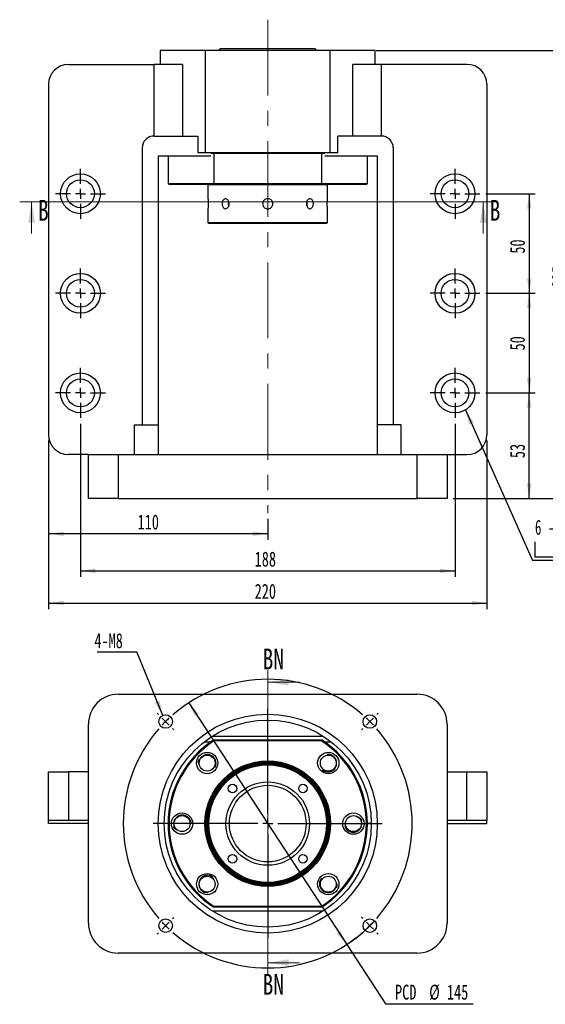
# Paper-space layout 'MBCS40L-G' of a CAD drawing. Header units: millimetres. Extents: x 10 to 324, y 9 to 197.
# Tile 1 of 4: x 10 to 98, y 23 to 188. Entities that reach past the tile are written whole.
import ezdxf

# ---------------------------------------------------------------- set-up
doc = ezdxf.new("R2010")
doc.units = ezdxf.units.MM
doc.linetypes.add('CENTERX2', pattern=[20.32, 12.7, -2.54, 2.54, -2.54])
doc.layers.add('圖層0', color=7, linetype='Continuous')
doc.styles.add('SLDTEXTSTYLE0', font='TXT', dxfattribs={"width": 0.7})
doc.styles.add('SLDTEXTSTYLE1', font='TXT', dxfattribs={"width": 0.7, "bigfont": 'bigfont'})
doc.styles.add('SLDTEXTSTYLE3', font='TXT', dxfattribs={"width": 0.75})
doc.styles.add('SLDTEXTSTYLE4', font='TXT', dxfattribs={"width": 0.633333})
doc.dimstyles.new('SLDDIMSTYLE0', dxfattribs={"dimtxt": 0.18, "dimasz": 2.5, "dimexe": 0, "dimexo": 0.0625, "dimgap": 0, "dimtad": 0, "dimtih": 1, "dimtoh": 1, "dimdec": 0, "dimrnd": 1e-09, "dimzin": 0, "dimdsep": 46, "dimtxsty": 'Standard', "dimsah": 1, "dimcen": 0.09, "dimadec": 0, "dimazin": 0, "dimtfac": 2.5, "dimtdec": 0, "dimtofl": 0, "dimtmove": 0, "dimatfit": 3, "dimfxl": 0, "dimfrac": 2, "dimtolj": 1, "dimtzin": 0, "dimarcsym": 0})
doc.dimstyles.new('SLDDIMSTYLE2', dxfattribs={"dimtxt": 2.5, "dimasz": 2.5, "dimexe": 0, "dimexo": 0.0625, "dimtad": 0, "dimtih": 1, "dimtoh": 1, "dimlfac": 3, "dimrnd": 1e-09, "dimzin": 12, "dimdsep": 46, "dimtxsty": 'SLDTEXTSTYLE0', "dimsah": 1, "dimcen": 0, "dimadec": 0, "dimazin": 3, "dimtfac": 1, "dimtmove": 0, "dimatfit": 3, "dimfxl": 0, "dimfrac": 2, "dimtolj": 1, "dimtzin": 12, "dimarcsym": 0})
doc.dimstyles.new('SLDDIMSTYLE3', dxfattribs={"dimtxt": 2.5, "dimasz": 2.5, "dimexe": 0, "dimexo": 0.0625, "dimtad": 1, "dimlfac": 3, "dimrnd": 1e-09, "dimzin": 12, "dimdsep": 46, "dimtxsty": 'SLDTEXTSTYLE0', "dimsah": 1, "dimcen": 0.09, "dimadec": 0, "dimazin": 3, "dimtfac": 1, "dimtofl": 0, "dimtmove": 0, "dimatfit": 3, "dimfxl": 0, "dimfrac": 2, "dimtolj": 1, "dimtzin": 12, "dimarcsym": 0})

# ---------------------------------------------------------------- blocks, each defined once
blk = doc.blocks.new('_D_34')
at = {"layer": '圖層0', "color": 7}
for p, q in [((38.38, 73.31), (64.81, 32.84)), ((64.81, 32.84), (71.32, 22.88)), ((71.32, 22.88), (85.97, 22.88))]:
    blk.add_line(p, q, dxfattribs=at)
blk.add_arc((51.6, 53.08), 24.17, 300.7834, 317.2932, dxfattribs=at)
for points in [[(38.38, 73.31), (39.42, 71.01), (40.07, 71.43)], [(64.81, 32.84), (63.77, 35.15), (63.12, 34.73)]]:
    blk.add_solid(points, dxfattribs=at)
at = {"layer": '圖層0', "color": 7, "char_height": 2.5, "attachment_point": 1, "style": 'SLDTEXTSTYLE0'}
for s, insert in [('PCD', (72.9, 26.11)), ('%%c', (78.61, 26.11)), ('145', (81.58, 26.11))]:
    blk.add_mtext(s, dxfattribs=dict(at, insert=insert))
blk = doc.blocks.new('SW_NOTE_10')
at = {"layer": '圖層0', "color": 0}
blk.add_line((-6.64, 0), (0, 0), dxfattribs=at)
at = {"layer": '圖層0', "color": 0, "insert": (-7.08, 3.1), "char_height": 2.5, "attachment_point": 1, "style": 'SLDTEXTSTYLE0'}
blk.add_mtext('4-M8', dxfattribs=at)
blk = doc.blocks.new('SW_CENTERMARKSYMBOL_18')
at = {"layer": '圖層0', "color": 0}
for p, q in [((-18.27, 18.27), (-18.48, 18.48)), ((0, 1.67), (0, 19.17)), ((18.27, 18.27), (18.48, 18.48)), ((-17.09, 17.09), (-17.68, 17.68)), ((-17.09, 17.09), (-16.5, 16.5)), ((17.09, 17.09), (16.5, 16.5)), ((17.09, 17.09), (17.68, 17.68)), ((-15.91, 15.91), (-15.7, 15.7)), ((15.91, 15.91), (15.7, 15.7)), ((-1.67, 0), (-19.17, 0)), ((0, 0), (-0.83, 0)), ((0, 0), (0, 0.83)), ((0, 0), (0, -0.83)), ((0, 0), (0.83, 0)), ((1.67, 0), (19.17, 0)), ((0, -1.67), (0, -19.17)), ((-15.91, -15.91), (-15.7, -15.7)), ((15.91, -15.91), (15.7, -15.7)), ((-17.09, -17.09), (-17.68, -17.68)), ((-17.09, -17.09), (-16.5, -16.5)), ((17.09, -17.09), (16.5, -16.5)), ((17.09, -17.09), (17.68, -17.68)), ((-18.27, -18.27), (-18.48, -18.48)), ((18.27, -18.27), (18.48, -18.48))]:
    blk.add_line(p, q, dxfattribs=at)
for start, end in [(48.9514, 131.0486), (135, 136.9757), (133.0243, 135), (45, 46.9757), (43.0243, 45), (138.9514, 221.0486), (318.9514, 41.0486), (223.0243, 225), (225, 226.9757), (313.0243, 315), (315, 316.9757), (228.9514, 311.0486)]:
    blk.add_arc((0, 0), 24.17, start, end, dxfattribs=at)
blk = doc.blocks.new('_D_35')
at = {"layer": '圖層0', "color": 7}
for p, q in [((88.1, 158.52), (96.35, 158.52)), ((95.35, 158.52), (95.35, 141.86)), ((88.1, 141.86), (96.35, 141.86))]:
    blk.add_line(p, q, dxfattribs=at)
for points in [[(95.35, 158.52), (94.96, 156.02), (95.73, 156.02)], [(95.35, 141.86), (95.73, 144.36), (94.96, 144.36)]]:
    blk.add_solid(points, dxfattribs=at)
at = {"layer": '圖層0', "color": 7, "insert": (92.12, 148.5), "char_height": 2.5, "attachment_point": 1, "rotation": 90, "style": 'SLDTEXTSTYLE0'}
blk.add_mtext('50', dxfattribs=at)
blk = doc.blocks.new('_D_36')
at = {"layer": '圖層0', "color": 7}
for p, q in [((88.1, 141.86), (96.35, 141.86)), ((95.35, 141.86), (95.35, 125.19)), ((88.1, 125.19), (96.35, 125.19))]:
    blk.add_line(p, q, dxfattribs=at)
for points in [[(95.35, 141.86), (94.96, 139.36), (95.73, 139.36)], [(95.35, 125.19), (95.73, 127.69), (94.96, 127.69)]]:
    blk.add_solid(points, dxfattribs=at)
at = {"layer": '圖層0', "color": 7, "insert": (92.12, 132.3), "char_height": 2.5, "attachment_point": 1, "rotation": 90, "style": 'SLDTEXTSTYLE0'}
blk.add_mtext('50', dxfattribs=at)
blk = doc.blocks.new('_D_37')
at = {"layer": '圖層0', "color": 7}
for p, q in [((88.1, 125.19), (96.35, 125.19)), ((95.35, 107.52), (95.35, 125.19)), ((82.6, 107.52), (96.35, 107.52))]:
    blk.add_line(p, q, dxfattribs=at)
for points in [[(95.35, 125.19), (94.96, 122.69), (95.73, 122.69)], [(95.35, 107.52), (95.73, 110.02), (94.96, 110.02)]]:
    blk.add_solid(points, dxfattribs=at)
at = {"layer": '圖層0', "color": 7, "insert": (92.12, 114.27), "char_height": 2.5, "attachment_point": 1, "rotation": 90, "style": 'SLDTEXTSTYLE0'}
blk.add_mtext('53', dxfattribs=at)
blk = doc.blocks.new('_D_38')
at = {"layer": '圖層0', "color": 7}
for p, q in [((20.26, 120.02), (20.26, 94.4)), ((82.93, 120.02), (82.93, 94.4)), ((20.26, 95.4), (82.93, 95.4))]:
    blk.add_line(p, q, dxfattribs=at)
for points in [[(20.26, 95.4), (22.76, 95.01), (22.76, 95.78)], [(82.93, 95.4), (80.43, 95.78), (80.43, 95.01)]]:
    blk.add_solid(points, dxfattribs=at)
at = {"layer": '圖層0', "color": 7, "insert": (49.41, 98.62), "char_height": 2.5, "attachment_point": 1, "style": 'SLDTEXTSTYLE0'}
blk.add_mtext('188', dxfattribs=at)
blk = doc.blocks.new('_D_39')
at = {"layer": '圖層0', "color": 7}
for p, q in [((14.93, 117.19), (14.93, 89)), ((88.26, 117.19), (88.26, 89)), ((14.93, 90), (88.26, 90))]:
    blk.add_line(p, q, dxfattribs=at)
for points in [[(14.93, 90), (17.43, 89.62), (17.43, 90.39)], [(88.26, 90), (85.76, 90.39), (85.76, 89.62)]]:
    blk.add_solid(points, dxfattribs=at)
at = {"layer": '圖層0', "color": 7, "insert": (49.41, 93.22), "char_height": 2.5, "attachment_point": 1, "style": 'SLDTEXTSTYLE0'}
blk.add_mtext('220', dxfattribs=at)
blk = doc.blocks.new('_D_40')
at = {"layer": '圖層0', "color": 7}
for p, q in [((14.93, 117.19), (14.93, 100.6)), ((51.6, 104.08), (51.6, 100.6)), ((51.6, 101.6), (14.93, 101.6))]:
    blk.add_line(p, q, dxfattribs=at)
for points in [[(14.93, 101.6), (17.43, 101.21), (17.43, 101.98)], [(51.6, 101.6), (49.1, 101.98), (49.1, 101.21)]]:
    blk.add_solid(points, dxfattribs=at)
at = {"layer": '圖層0', "color": 7, "insert": (29.82, 104.82), "char_height": 2.5, "attachment_point": 1, "style": 'SLDTEXTSTYLE0'}
blk.add_mtext('110', dxfattribs=at)
blk = doc.blocks.new('_D_41')
at = {"layer": '圖層0', "color": 7}
for p, q in [((69.76, 182.52), (103.36, 182.52)), ((102.36, 182.52), (102.36, 107.52)), ((82.6, 107.52), (103.36, 107.52))]:
    blk.add_line(p, q, dxfattribs=at)
for points in [[(102.36, 182.52), (101.97, 180.02), (102.74, 180.02)], [(102.36, 107.52), (102.74, 110.02), (101.97, 110.02)]]:
    blk.add_solid(points, dxfattribs=at)
at = {"layer": '圖層0', "color": 7, "insert": (99.14, 142.83), "char_height": 2.5, "attachment_point": 1, "rotation": 90, "style": 'SLDTEXTSTYLE0'}
blk.add_mtext('225', dxfattribs=at)
blk = doc.blocks.new('SW_SYMBOL_HOLE_DIAM')
at = {"layer": '圖層0', "color": 0}
blk.add_line((300, 0), (700, 1000), dxfattribs=at)
blk.add_circle((500, 500), 350, dxfattribs=at)
blk = doc.blocks.new('SW_SYMBOL_HOLE_SPOT')
at = {"layer": '圖層0', "color": 0}
for p, q in [((0, 875), (0, 75)), ((1600, 75), (1600, 875)), ((0, 75), (1600, 75))]:
    blk.add_line(p, q, dxfattribs=at)
blk = doc.blocks.new('SW_NOTE_11')
at = {"layer": '圖層0', "color": 0}
blk.add_line((16.08, 0), (0, 0), dxfattribs=at)
at = {"layer": '圖層0', "color": 0, "xscale": 0.003121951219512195, "yscale": 0.003121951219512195, "zscale": 0.003121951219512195}
for name, p in [('SW_SYMBOL_HOLE_DIAM', (4.51, 3.89)), ('SW_SYMBOL_HOLE_DIAM', (5.74, 0.39)), ('SW_SYMBOL_HOLE_SPOT', (0.44, 0.39))]:
    blk.add_blockref(name, p, dxfattribs=at)
at = {"layer": '圖層0', "color": 0, "char_height": 2.5, "attachment_point": 1}
for s, insert, style in [('6 -', (0.44, 6.81), 'SLDTEXTSTYLE4'), ('14\\M+18AD1\\M+190FA', (7.47, 6.81), 'SLDTEXTSTYLE1'), ('20', (8.71, 3.31), 'SLDTEXTSTYLE0')]:
    blk.add_mtext(s, dxfattribs=dict(at, insert=insert, style=style))
blk = doc.blocks.new('SW_CENTERMARKSYMBOL_19')
at = {"layer": '圖層0', "color": 0}
for p, q in [((0, 1.67), (0, 4.17)), ((-1.67, 0), (-4.17, 0)), ((0, 0), (-0.83, 0)), ((0, 0), (0, 0.83)), ((0, 0), (0, -0.83)), ((0, 0), (0.83, 0)), ((1.67, 0), (4.17, 0)), ((0, -1.67), (0, -4.17))]:
    blk.add_line(p, q, dxfattribs=at)
blk = doc.blocks.new('SW_CENTERMARKSYMBOL_20')
at = {"layer": '圖層0', "color": 0}
for p, q in [((0, 1.67), (0, 4.17)), ((-1.67, 0), (-4.17, 0)), ((0, 0), (-0.83, 0)), ((0, 0), (0, 0.83)), ((0, 0), (0, -0.83)), ((0, 0), (0.83, 0)), ((1.67, 0), (4.17, 0)), ((0, -1.67), (0, -4.17))]:
    blk.add_line(p, q, dxfattribs=at)
blk = doc.blocks.new('SW_CENTERMARKSYMBOL_21')
at = {"layer": '圖層0', "color": 0}
for p, q in [((0, 1.67), (0, 4.17)), ((-1.67, 0), (-4.17, 0)), ((0, 0), (-0.83, 0)), ((0, 0), (0, 0.83)), ((0, 0), (0, -0.83)), ((0, 0), (0.83, 0)), ((1.67, 0), (4.17, 0)), ((0, -1.67), (0, -4.17))]:
    blk.add_line(p, q, dxfattribs=at)
blk = doc.blocks.new('SW_CENTERMARKSYMBOL_22')
at = {"layer": '圖層0', "color": 0}
for p, q in [((0, 1.67), (0, 4.17)), ((-1.67, 0), (-4.17, 0)), ((0, 0), (-0.83, 0)), ((0, 0), (0, 0.83)), ((0, 0), (0, -0.83)), ((0, 0), (0.83, 0)), ((1.67, 0), (4.17, 0)), ((0, -1.67), (0, -4.17))]:
    blk.add_line(p, q, dxfattribs=at)
blk = doc.blocks.new('SW_CENTERMARKSYMBOL_23')
at = {"layer": '圖層0', "color": 0}
for p, q in [((0, 1.67), (0, 4.17)), ((-1.67, 0), (-4.17, 0)), ((0, 0), (-0.83, 0)), ((0, 0), (0, 0.83)), ((0, 0), (0, -0.83)), ((0, 0), (0.83, 0)), ((1.67, 0), (4.17, 0)), ((0, -1.67), (0, -4.17))]:
    blk.add_line(p, q, dxfattribs=at)
blk = doc.blocks.new('SW_CENTERMARKSYMBOL_24')
at = {"layer": '圖層0', "color": 0}
for p, q in [((0, 1.67), (0, 4.17)), ((-1.67, 0), (-4.17, 0)), ((0, 0), (-0.83, 0)), ((0, 0), (0, 0.83)), ((0, 0), (0, -0.83)), ((0, 0), (0.83, 0)), ((1.67, 0), (4.17, 0)), ((0, -1.67), (0, -4.17))]:
    blk.add_line(p, q, dxfattribs=at)

psp = doc.layouts.new('MBCS40L-G')

# ---------------------------------------------------------------- linework, layer by layer
at = {"color": 7, "linetype": 'Continuous', "lineweight": 25}
for p, q in [((33.5954, 182.524), (33.5954, 180.1907)), ((41.1604, 182.524), (33.5954, 182.524)), ((41.1604, 165.424), (41.1604, 182.524)), ((62.0304, 182.524), (41.1604, 182.524)), ((43.6954, 182.8573), (43.3621, 182.524)), ((43.6954, 182.8573), (59.4954, 182.8573)), ((59.8287, 182.524), (59.4954, 182.8573)), ((62.0304, 165.424), (62.0304, 182.524)), ((69.5954, 182.524), (62.0304, 182.524)), ((69.5954, 180.1907), (69.5954, 182.524)), ((18.2621, 180.1907), (32.5983, 180.1907)), ((32.5983, 168.1907), (32.5983, 180.1907)), ((37.3476, 180.1907), (32.5983, 180.1907)), ((37.3476, 180.1907), (37.3476, 168.1907)), ((65.8432, 168.1907), (65.8432, 180.1907)), ((70.5925, 180.1907), (65.8432, 180.1907)), ((70.5925, 180.1907), (70.5925, 168.1907)), ((84.9287, 180.1907), (70.5925, 180.1907)), ((14.9287, 176.8573), (14.9287, 118.1907)), ((88.2621, 176.8573), (88.2621, 118.1907)), ((32.5954, 168.1907), (39.8812, 168.1907)), ((39.8812, 168.1907), (39.8812, 165.424)), ((63.3096, 165.424), (63.3096, 168.1907)), ((70.5954, 168.1907), (63.3096, 168.1907)), ((30.5954, 166.1907), (30.5954, 119.8573)), ((33.2621, 164.8573), (42.056, 164.8573)), ((33.2621, 164.8573), (33.2621, 119.8573)), ((34.9287, 164.8573), (34.9287, 160.2573)), ((39.8812, 165.424), (41.1604, 165.424)), ((41.1604, 165.424), (62.0304, 165.424)), ((42.5523, 165.2573), (42.056, 165.2573)), ((42.6016, 165.424), (42.5523, 165.2573)), ((42.5523, 165.2573), (42.5523, 160.2573)), ((60.6385, 165.2573), (42.5523, 165.2573)), ((60.6385, 165.2573), (60.5892, 165.424)), ((60.6385, 160.2573), (60.6385, 165.2573)), ((61.1348, 165.2573), (60.6385, 165.2573)), ((61.1348, 164.8573), (69.9287, 164.8573)), ((62.0304, 165.424), (63.3096, 165.424)), ((68.2621, 160.2573), (68.2621, 164.8573)), ((69.9287, 164.8573), (69.9287, 119.8573)), ((72.5954, 166.1907), (72.5954, 119.8573)), ((34.9287, 160.2573), (35.0954, 160.0907)), ((34.9287, 160.2573), (42.5523, 160.2573)), ((42.6016, 160.0907), (35.0954, 160.0907)), ((41.6621, 160.0907), (41.5954, 160.024)), ((41.5954, 160.024), (41.5954, 157.7073)), ((51.5954, 160.024), (41.5954, 160.024)), ((42.5523, 160.2573), (60.6385, 160.2573)), ((42.5523, 160.2573), (42.6016, 160.0907)), ((60.5892, 160.0907), (42.6016, 160.0907)), ((61.5954, 160.024), (51.5954, 160.024)), ((60.5892, 160.0907), (60.6385, 160.2573)), ((68.0954, 160.0907), (60.5892, 160.0907)), ((60.6385, 160.2573), (68.2621, 160.2573)), ((61.5954, 160.024), (61.5287, 160.0907)), ((61.5954, 157.6968), (61.5954, 160.024)), ((68.0954, 160.0907), (68.2621, 160.2573)), ((41.5954, 156.0179), (41.5954, 153.6907)), ((61.5954, 153.6907), (61.5954, 156.0073)), ((41.5954, 153.6907), (41.7621, 153.524)), ((41.5954, 153.6907), (61.5954, 153.6907)), ((61.4287, 153.524), (41.7621, 153.524)), ((61.4287, 153.524), (61.5954, 153.6907)), ((29.2621, 119.8573), (33.2621, 119.8573)), ((29.2621, 119.8573), (29.2621, 114.8573)), ((33.2621, 119.8573), (33.2621, 114.8573)), ((73.9288, 119.8573), (69.9287, 119.8573)), ((69.9287, 119.8573), (69.9287, 114.8573)), ((73.9288, 114.8573), (73.9288, 119.8573)), ((21.5954, 114.8573), (18.2621, 114.8573)), ((21.5954, 107.524), (21.5954, 114.8573)), ((21.5954, 114.8573), (26.5954, 114.8573)), ((26.5954, 114.8573), (26.5954, 107.524)), ((26.5954, 114.8573), (76.5954, 114.8573)), ((76.5954, 107.524), (76.5954, 114.8573)), ((76.5954, 114.8573), (81.5954, 114.8573)), ((81.5954, 114.8573), (81.5954, 107.524)), ((81.5954, 114.8573), (84.9287, 114.8573)), ((26.5954, 107.524), (21.5954, 107.524)), ((26.5954, 107.524), (76.5954, 107.524)), ((81.5954, 107.524), (76.5954, 107.524)), ((26.5954, 74.7427), (76.5954, 74.7427)), ((21.5954, 36.4093), (21.5954, 69.7427)), ((81.5954, 69.7427), (81.5954, 36.4093)), ((42.3578, 67.7427), (60.833, 67.7427)), ((40.934, 66.7427), (42.056, 66.7427)), ((42.5523, 67.076), (42.6016, 66.9093)), ((42.5523, 67.076), (60.6385, 67.076)), ((60.5892, 66.9093), (42.6016, 66.9093)), ((60.5892, 66.9093), (60.6385, 67.076)), ((61.1348, 66.7427), (62.2569, 66.7427)), ((14.9287, 53.576), (14.9287, 61.7427)), ((14.9287, 61.7427), (18.2621, 61.7427)), ((18.2621, 61.7427), (18.2621, 53.576)), ((21.5954, 61.7427), (18.2621, 61.7427)), ((81.5954, 61.7427), (84.9287, 61.7427)), ((84.9287, 53.576), (84.9287, 61.7427)), ((84.9287, 61.7427), (88.2621, 61.7427)), ((88.2621, 61.7427), (88.2621, 53.576)), ((18.2621, 53.576), (14.9287, 53.576)), ((14.9287, 53.076), (14.9287, 53.576)), ((21.5954, 53.076), (14.9287, 53.076)), ((21.5954, 53.576), (18.2621, 53.576)), ((34.9287, 53.076), (34.2621, 53.076)), ((68.9287, 53.076), (68.2621, 53.076)), ((84.9287, 53.576), (81.5954, 53.576)), ((81.5954, 53.076), (88.2621, 53.076)), ((88.2621, 53.576), (84.9287, 53.576)), ((88.2621, 53.076), (88.2621, 53.576)), ((61.915, 41.5362), (62.1836, 41.5985)), ((60.833, 38.4093), (42.3578, 38.4093)), ((42.5523, 39.076), (42.6016, 39.2427)), ((60.6385, 39.076), (42.5523, 39.076)), ((42.6016, 39.2427), (60.5892, 39.2427)), ((60.5892, 39.2427), (60.6385, 39.076)), ((76.5954, 31.4093), (26.5954, 31.4093))]:
    psp.add_line(p, q, dxfattribs=at)
at = {"color": 7, "linetype": 'Continuous', "lineweight": 18}
for p, q in [((89.6632, 157.1913), (10.0952, 157.1913)), ((12.0952, 151.8713), (12.0952, 157.1913)), ((87.6632, 151.8713), (87.6632, 157.1913)), ((51.5954, 78.7557), (51.5954, 27.7941)), ((56.9154, 76.7557), (51.5954, 76.7557)), ((56.9154, 29.7941), (51.5954, 29.7941))]:
    psp.add_line(p, q, dxfattribs=at)
at = {"color": 7, "linetype": 'Continuous', "lineweight": 25, "flags": 128}
for points in [[(58.131, 156.4795), (58.1662, 156.5998), (58.1951, 156.8573)], [(58.1951, 156.8573), (58.1662, 157.1148), (58.1323, 157.2317)], [(35.8454, 53.076), (35.8866, 52.737), (35.8947, 52.7055)]]:
    psp.add_lwpolyline(points, dxfattribs=at)
at = {"color": 7, "linetype": 'Continuous', "lineweight": 25}
for centre, radius in [((20.2621, 158.524), 3.3333), ((82.9287, 158.524), 3.3333), ((20.2621, 158.524), 2.3333), ((82.9287, 158.524), 2.3333), ((20.2621, 141.8573), 3.3333), ((82.9287, 141.8573), 3.3333), ((20.2621, 141.8573), 2.3333), ((82.9287, 141.8573), 2.3333), ((20.2621, 125.1907), 3.3333), ((20.2621, 125.1907), 2.3333), ((82.9287, 125.1907), 3.3333), ((82.9287, 125.1907), 2.3333), ((51.5954, 53.076), 18.3333), ((34.507, 70.1644), 1.1333), ((68.6838, 70.1644), 1.1333), ((51.5954, 53.076), 17.3333), ((34.507, 70.1644), 0.0238), ((68.6838, 70.1644), 0.0238), ((41.4602, 63.2112), 1.7833), ((41.4602, 63.2112), 1.3333), ((61.7306, 63.2112), 1.7833), ((61.7306, 63.2112), 1.3333), ((51.5954, 53.076), 10.5), ((51.5954, 53.076), 10.3333), ((51.5954, 53.076), 10.1667), ((51.5954, 53.076), 10), ((51.5954, 53.076), 9.8333), ((51.5954, 53.076), 6.9833), ((45.7029, 58.9686), 0.7167), ((51.5954, 53.076), 6.4167), ((57.488, 58.9686), 0.7167), ((37.2621, 53.076), 1.7833), ((37.2621, 53.076), 1.3333), ((65.9287, 53.076), 1.7833), ((65.9287, 53.076), 1.3333), ((45.7029, 47.1834), 0.7167), ((57.488, 47.1834), 0.7167), ((41.4602, 42.9408), 1.7833), ((61.7306, 42.9408), 1.7833), ((41.4602, 42.9408), 1.3333), ((61.7306, 42.9408), 1.3333), ((34.507, 35.9876), 1.1333), ((68.6838, 35.9876), 1.1333), ((34.507, 35.9876), 0.0238), ((68.6838, 35.9876), 0.0238)]:
    psp.add_circle(centre, radius, dxfattribs=at)
for centre, radius, start, end in [((18.2621, 176.8573), 3.3333, 90, 180), ((84.9287, 176.8573), 3.3333, 0, 90), ((32.5954, 166.1907), 2, 90, 180), ((70.5954, 166.1907), 2, 0, 90), ((46.1333, 156.8574), 1.1381, 160.98217, 199.350093), ((18.2621, 118.1907), 3.3333, 180, 270), ((84.9287, 118.1907), 3.3333, 270, 0), ((26.5954, 69.7427), 5, 90, 180), ((76.5954, 69.7427), 5, 0, 90), ((51.5954, 53.076), 16.6667, 122.85988, 237.14012), ((51.5954, 53.076), 16.5, 123.030152, 236.969848), ((51.5954, 53.076), 16.5, 303.030152, 56.969848), ((51.5954, 53.076), 16.6667, 302.85988, 57.14012), ((61.7306, 63.2112), 1.4167, 11.957293, 87.273661), ((37.2621, 53.076), 1.4167, 149.404254, 180), ((65.9287, 53.076), 1.4167, 325.272359, 41.845297), ((26.5954, 36.4093), 5, 180, 270), ((76.5954, 36.4093), 5, 270, 0)]:
    psp.add_arc(centre, radius, start, end, dxfattribs=at)
for points, knots in [([(41.5954, 157.7073), (41.5962, 157.698), (41.5979, 157.6792), (41.6093, 157.5333), (41.622, 157.3181), (41.6311, 157.0489), (41.6325, 156.7587), (41.6256, 156.4804), (41.6133, 156.2426), (41.6016, 156.0802), (41.595, 156.0028), (41.5961, 156.0149), (41.5963, 156.0179)], [0, 0, 0, 0, 0.10710729, 0.21420486, 0.32154429, 0.42904499, 0.53628219, 0.64324247, 0.75034476, 0.85778583, 0.96523474, 1, 1, 1, 1]), ([(45.1382, 156.8573), (45.1311, 156.7638), (45.117, 156.5768), (45.0081, 156.3277), (44.8503, 156.1379), (44.6574, 156.0291), (44.4554, 156.0136), (44.2668, 156.093), (44.1112, 156.258), (44.0032, 156.4907), (43.9526, 156.7649), (43.9636, 157.0492), (44.035, 157.3116), (44.1609, 157.5232), (44.3303, 157.6602), (44.5264, 157.7066), (44.7275, 157.6574), (44.9108, 157.5186), (45.052, 157.3054), (45.1275, 157.0719), (45.1352, 156.9178), (45.1382, 156.8573)], [0, 0, 0, 0, 0.05356144, 0.10711844, 0.16079277, 0.21454387, 0.26816794, 0.32166019, 0.37521968, 0.42894151, 0.48266806, 0.5362333, 0.58972282, 0.64334057, 0.69709008, 0.75077009, 0.80428811, 0.85780415, 0.91148009, 0.96523035, 1, 1, 1, 1]), ([(51.5954, 156.0073), (51.5, 156.0167), (51.3093, 156.0354), (51.0552, 156.1813), (50.8617, 156.3965), (50.7506, 156.6657), (50.7348, 156.9559), (50.8157, 157.2346), (50.984, 157.4709), (51.2213, 157.6387), (51.501, 157.7184), (51.791, 157.7011), (52.0587, 157.5892), (52.2745, 157.3951), (52.4143, 157.1401), (52.4616, 156.8532), (52.4116, 156.5673), (52.27, 156.3138), (52.0527, 156.1224), (51.8145, 156.0215), (51.6572, 156.0113), (51.5954, 156.0073)], [0, 0, 0, 0, 0.05355683, 0.10710925, 0.16078216, 0.21453571, 0.2681575, 0.32164082, 0.37519439, 0.42891813, 0.48264603, 0.53620652, 0.58968928, 0.64330394, 0.69705515, 0.75073571, 0.80424595, 0.85775396, 0.9114301, 0.96518304, 1, 1, 1, 1]), ([(59.2311, 156.8573), (59.2252, 156.7638), (59.2133, 156.5768), (59.1199, 156.3277), (58.9794, 156.1379), (58.7989, 156.0291), (58.5987, 156.0136), (58.4008, 156.093), (58.2287, 156.258), (58.1042, 156.4907), (58.0443, 156.7649), (58.0573, 157.0492), (58.1412, 157.3116), (58.2845, 157.5232), (58.4687, 157.6602), (58.6704, 157.7066), (58.8657, 157.6574), (59.0339, 157.5186), (59.1579, 157.3054), (59.2221, 157.0719), (59.2286, 156.9178), (59.2311, 156.8573)], [0, 0, 0, 0, 0.05356144, 0.10711844, 0.16079277, 0.21454387, 0.26816794, 0.32166019, 0.37521968, 0.42894151, 0.48266806, 0.5362333, 0.58972282, 0.64334057, 0.69709008, 0.75077009, 0.80428811, 0.85780415, 0.91148009, 0.96523035, 1, 1, 1, 1]), ([(61.5954, 156.0073), (61.5946, 156.0167), (61.593, 156.0354), (61.5816, 156.1813), (61.5689, 156.3965), (61.5597, 156.6657), (61.5583, 156.956), (61.5652, 157.2343), (61.5775, 157.4721), (61.5892, 157.6344), (61.5958, 157.7118), (61.5948, 157.6998), (61.5945, 157.6968)], [0, 0, 0, 0, 0.1071073, 0.21420578, 0.32154523, 0.42904594, 0.53628315, 0.64324344, 0.75034422, 0.8577853, 0.96523473, 1, 1, 1, 1]), ([(41.2762, 64.595), (41.1937, 64.5797), (41.0351, 64.5502), (40.8145, 64.4557), (40.6173, 64.3322), (40.4435, 64.1771), (40.2974, 63.9955), (40.1458, 63.7235), (40.0521, 63.3901), (40.0695, 63.1304), (40.0764, 63.0272)], [0, 0, 0, 0, 0.11470651, 0.22065348, 0.32660021, 0.43254719, 0.5384939, 0.64444101, 0.85864338, 1, 1, 1, 1]), ([(42.7529, 62.4624), (42.8123, 62.5839), (42.9463, 62.8577), (42.9586, 63.342), (42.8161, 63.8273), (42.5172, 64.2349), (42.1072, 64.5119), (41.6708, 64.6315), (41.3937, 64.6059), (41.2762, 64.595)], [0, 0, 0, 0, 0.12497255, 0.28152282, 0.43713863, 0.58955494, 0.74208737, 0.89059212, 1, 1, 1, 1]), ([(61.5466, 64.595), (61.7046, 64.6237), (61.9959, 64.6765), (62.2773, 64.5881), (62.4061, 64.5477)], [0, 0, 0, 0, 0.54260464, 1, 1, 1, 1]), ([(63.1145, 63.3952), (63.0991, 63.4777), (63.0696, 63.6363), (62.9751, 63.8569), (62.8517, 64.0541), (62.6966, 64.228), (62.5149, 64.374), (62.2429, 64.5257), (61.9095, 64.6193), (61.6499, 64.6019), (61.5466, 64.595)], [0, 0, 0, 0, 0.11470651, 0.22065348, 0.32660021, 0.43254719, 0.5384939, 0.64444101, 0.85864338, 1, 1, 1, 1]), ([(40.0764, 63.0272), (40.0477, 63.1852), (39.9949, 63.4764), (40.0833, 63.7579), (40.1237, 63.8866)], [0, 0, 0, 0, 0.54260464, 1, 1, 1, 1]), ([(60.7311, 62.0961), (60.7797, 62.0483), (60.9503, 61.8805), (61.35, 61.7423), (61.8588, 61.7085), (62.3474, 61.8565), (62.7541, 62.1539), (63.0313, 62.5642), (63.1509, 63.0006), (63.1253, 63.2777), (63.1145, 63.3952)], [0, 0, 0, 0, 0.05762846, 0.20211409, 0.34486305, 0.48675992, 0.62573937, 0.76482469, 0.90023741, 1, 1, 1, 1]), ([(38.7596, 53.113), (38.7594, 53.1963), (38.7588, 53.4507), (38.5709, 53.8457), (38.2338, 54.2291), (37.784, 54.4701), (37.286, 54.5474), (36.7998, 54.4532), (36.4067, 54.2292), (36.2289, 54.0152), (36.1534, 53.9244)], [0, 0, 0, 0, 0.06941194, 0.21209081, 0.35305465, 0.49317738, 0.63041905, 0.76776509, 0.90148486, 1, 1, 1, 1]), ([(36.1534, 53.9244), (36.106, 53.8552), (36.0146, 53.7222), (35.9255, 53.4994), (35.8733, 53.2726), (35.8601, 53.0401), (35.8853, 52.8084), (35.9704, 52.5088), (36.1399, 52.2068), (36.3358, 52.0355), (36.4137, 51.9674)], [0, 0, 0, 0, 0.114706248, 0.220653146, 0.326600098, 0.432547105, 0.538494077, 0.644441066, 0.85864367, 1, 1, 1, 1]), ([(66.7772, 54.1846), (66.9092, 54.0932), (67.1525, 53.9246), (67.289, 53.6631), (67.3514, 53.5435)], [0, 0, 0, 0, 0.54260511, 1, 1, 1, 1]), ([(67.0374, 52.2276), (67.0849, 52.2967), (67.1762, 52.4298), (67.2653, 52.6526), (67.3175, 52.8794), (67.3307, 53.1119), (67.3055, 53.3436), (67.2204, 53.6432), (67.0509, 53.9452), (66.8551, 54.1165), (66.7772, 54.1846)], [0, 0, 0, 0, 0.114706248, 0.220653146, 0.326600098, 0.432547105, 0.538494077, 0.644441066, 0.85864367, 1, 1, 1, 1]), ([(36.4137, 51.9674), (36.2817, 52.0588), (36.0384, 52.2274), (35.9018, 52.4889), (35.8394, 52.6085)], [0, 0, 0, 0, 0.54260511, 1, 1, 1, 1]), ([(64.4852, 52.6914), (64.5291, 52.5634), (64.628, 52.2752), (64.9617, 51.924), (65.4056, 51.6816), (65.9052, 51.6047), (66.3909, 51.6988), (66.7842, 51.9228), (66.962, 52.1368), (67.0374, 52.2276)], [0, 0, 0, 0, 0.12497249, 0.28152256, 0.43713852, 0.58955487, 0.74208711, 0.89059214, 1, 1, 1, 1]), ([(42.4748, 44.0423), (42.4214, 44.095), (42.2465, 44.2681), (41.8411, 44.4101), (41.332, 44.4434), (40.8435, 44.2956), (40.4367, 43.9981), (40.1595, 43.5877), (40.0399, 43.1514), (40.0655, 42.8743), (40.0764, 42.7568)], [0, 0, 0, 0, 0.06300267, 0.20666432, 0.34859921, 0.48968686, 0.62787372, 0.76616586, 0.90080634, 1, 1, 1, 1]), ([(60.5979, 43.9208), (60.5565, 43.8783), (60.3956, 43.7135), (60.2622, 43.3211), (60.2278, 42.8127), (60.3759, 42.324), (60.6733, 41.9173), (61.0837, 41.6401), (61.52, 41.5205), (61.7971, 41.5461), (61.9146, 41.5569)], [0, 0, 0, 0, 0.05056753, 0.19613575, 0.33995429, 0.48291436, 0.62293514, 0.76306258, 0.89948991, 1, 1, 1, 1]), ([(61.9146, 41.5569), (61.9971, 41.5723), (62.1558, 41.6018), (62.3763, 41.6963), (62.5736, 41.8198), (62.7474, 41.9749), (62.8934, 42.1565), (63.0451, 42.4285), (63.1387, 42.7619), (63.1214, 43.0216), (63.1145, 43.1248)], [0, 0, 0, 0, 0.11470651, 0.22065348, 0.32660021, 0.43254719, 0.5384939, 0.64444101, 0.85864338, 1, 1, 1, 1]), ([(63.1145, 43.1248), (63.1431, 42.9668), (63.1959, 42.6755), (63.1076, 42.3941), (63.0672, 42.2653)], [0, 0, 0, 0, 0.54260464, 1, 1, 1, 1]), ([(40.0764, 42.7568), (40.0917, 42.6743), (40.1212, 42.5156), (40.2157, 42.2951), (40.3392, 42.0979), (40.4943, 41.924), (40.6759, 41.778), (40.9479, 41.6263), (41.2813, 41.5327), (41.541, 41.55), (41.6442, 41.5569)], [0, 0, 0, 0, 0.11470651, 0.22065348, 0.32660021, 0.43254719, 0.5384939, 0.64444101, 0.85864338, 1, 1, 1, 1]), ([(41.6442, 41.5569), (41.4862, 41.5283), (41.195, 41.4755), (40.9135, 41.5638), (40.7848, 41.6043)], [0, 0, 0, 0, 0.54260464, 1, 1, 1, 1])]:
    psp.add_open_spline(points, degree=3, knots=knots, dxfattribs=at)
at = {"color": 7, "linetype": 'Continuous', "lineweight": 18}
for points in [[(12.0952, 157.1913), (11.5352, 153.6913), (12.6552, 153.6913)], [(87.6632, 157.1913), (87.1032, 153.6913), (88.2232, 153.6913)], [(51.5954, 76.7557), (55.0954, 76.1957), (55.0954, 77.3157)], [(51.5954, 29.7941), (55.0954, 29.2341), (55.0954, 30.3541)]]:
    psp.add_solid(points, dxfattribs=at)
at = {"layer": '圖層0', "color": 7, "linetype": 'CENTERX2', "lineweight": 18}
psp.add_line((51.5954, 187.6685), (51.5954, 105.0758), dxfattribs=at)

# ---------------------------------------------------------------- block references
at = {"layer": '圖層0', "color": 7}
for name, p in [('SW_CENTERMARKSYMBOL_20', (20.2621, 158.524)), ('SW_CENTERMARKSYMBOL_19', (82.9287, 158.524)), ('SW_CENTERMARKSYMBOL_21', (20.2621, 141.8573)), ('SW_CENTERMARKSYMBOL_22', (82.9287, 141.8573)), ('SW_CENTERMARKSYMBOL_24', (20.2621, 125.1907)), ('SW_CENTERMARKSYMBOL_23', (82.9287, 125.1907)), ('SW_NOTE_11', (95.8705, 97.1302)), ('SW_NOTE_10', (29.6707, 81.8567)), ('SW_CENTERMARKSYMBOL_18', (51.5954, 53.076))]:
    psp.add_blockref(name, p, dxfattribs=at)

# ---------------------------------------------------------------- texts
at = {"color": 7, "linetype": 'Continuous', "char_height": 3.5, "attachment_point": 1, "style": 'SLDTEXTSTYLE3'}
for s, insert in [('B', (13.1675, 157.5011)), ('B', (88.7355, 157.5011)), ('BN', (50.7495, 82.3855)), ('BN', (50.7495, 27.9194))]:
    psp.add_mtext(s, dxfattribs=dict(at, insert=insert))

# ---------------------------------------------------------------- dimensions: what is measured, and where the dimension line sits
at = {"layer": '圖層0', "color": 7}
for base, p1, p2, angle, picture, middle in [((102.3595, 107.524), (68.7621, 182.524), (81.5954, 107.524), 90, '_D_41', (102.3595, 145.024)), ((95.3473, 141.8573), (87.0954, 158.524), (87.0954, 141.8573), 90, '_D_35', (95.3473, 149.9685)), ((95.3473, 125.1907), (87.0954, 141.8573), (87.0954, 125.1907), 90, '_D_36', (95.3473, 133.7676)), ((95.3473, 125.1907), (81.5954, 107.524), (87.0954, 125.1907), 90, '_D_37', (95.3473, 115.7309)), ((82.9287, 95.3975), (20.2621, 121.024), (82.9287, 121.024), 0, '_D_38', (51.6098, 95.3975))]:
    dim = psp.add_linear_dim(base=base, p1=p1, p2=p2, angle=angle, dimstyle='SLDDIMSTYLE3', dxfattribs=at)
    dim.commit()
    dim.dimension.update_dxf_attribs({"geometry": picture, "text_midpoint": middle, "dimtype": 160})
for base, p1, p2, picture, middle in [((88.2621, 90.0022), (14.9287, 118.1907), (88.2621, 118.1907), '_D_39', (51.6098, 90.0022)), ((14.9287, 101.5965), (51.5954, 105.0758), (14.9287, 118.1907), '_D_40', (32.0213, 101.5965))]:
    dim = psp.add_linear_dim(base=base, p1=p1, p2=p2, dimstyle='SLDDIMSTYLE3', dxfattribs=at)
    dim.commit()
    dim.dimension.update_dxf_attribs({"geometry": picture, "text_midpoint": middle, "dimtype": 160})
dim = psp.add_diameter_dim_2p(p1=(64.8116, 32.8433), p2=(38.3793, 73.3087), text='PCD<>', dimstyle='SLDDIMSTYLE2', dxfattribs=at)
dim.commit()
dim.dimension.update_dxf_attribs({"geometry": '_D_34', "text_midpoint": (79.4378, 24.9445), "dimtype": 163})

# ---------------------------------------------------------------- leaders
for points in [[(84.6734, 122.3503), (95.8705, 97.1302)], [(34.0527, 71.2027), (29.6707, 81.8567)]]:
    psp.add_leader(points, dimstyle='SLDDIMSTYLE0', dxfattribs=at)

doc.saveas('drawing.dxf')
